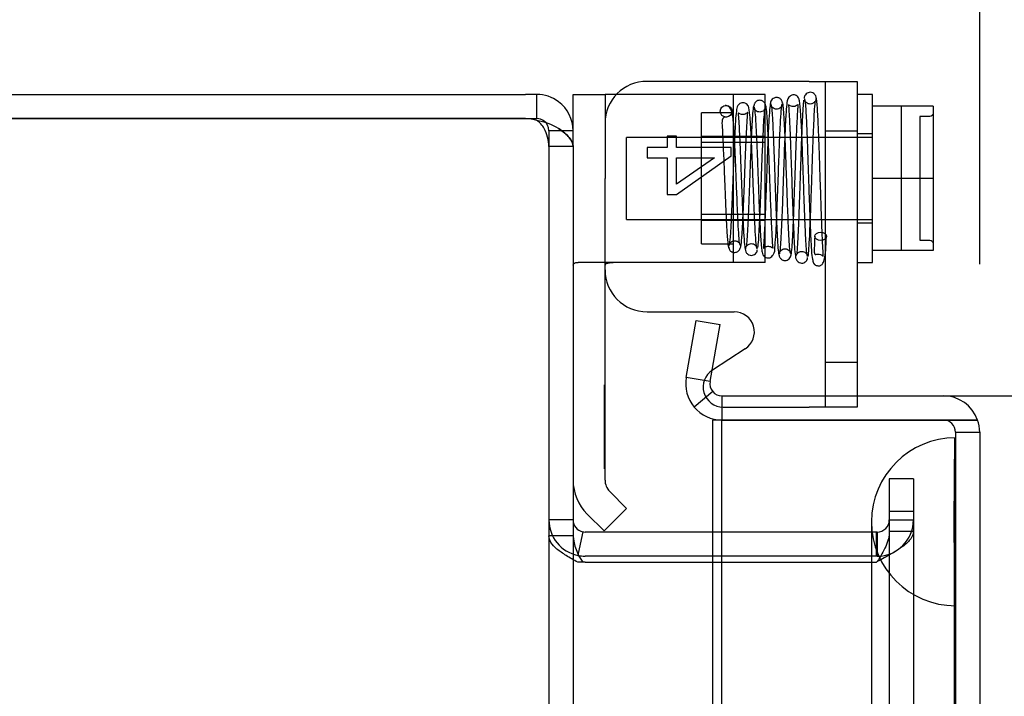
# Model space of a CAD drawing. Header units: inches. Extents: x 1 to 240, y -1 to 159.
# Tile 27 of 65: x 23.25 to 26.18, y 98.64 to 100.65. Entities that reach past the tile are written whole.
import ezdxf
from ezdxf.enums import TextEntityAlignment as Align
from ezdxf.lldxf.tags import DXFTag

# ---------------------------------------------------------------- set-up
doc = ezdxf.new("R2010")
doc.units = ezdxf.units.IN
doc.header["$MEASUREMENT"] = 0
for name, color, linetype in [('COM42667', 7, 'Continuous'), ('COM42780', 7, 'Continuous'), ('COM48603', 7, 'Continuous'), ('COM70220', 7, 'Continuous'), ('COM70726-4', 7, 'Continuous'), ('Default', 7, 'Continuous'), ('SCC19011', 7, 'Continuous'), ('SPR20265', 7, 'Continuous'), ('WAF25035', 7, 'Continuous')]:
    doc.layers.add(name, color=color, linetype=linetype)
doc.styles.add('SEACAD_Times_New_Roman', font='times.ttf')
tags = doc.linetypes.add('HIDDEN2', pattern=[0.1875, 0.125, -0.0625]).pattern_tags.tags
tags[6:7] = [DXFTag(74, 4), DXFTag(75, 0), DXFTag(340, '0'), DXFTag(46, 0.0), DXFTag(50, 0.0), DXFTag(44, 0.0), DXFTag(45, 0.0)]
tags[4:5] = [DXFTag(74, 4), DXFTag(75, 0), DXFTag(340, '0'), DXFTag(46, 0.0), DXFTag(50, 0.0), DXFTag(44, 0.0), DXFTag(45, 0.0)]
doc.dimstyles.new('HAMMOND_(STH_-_240x160)', dxfattribs={"dimtxt": 1, "dimasz": 1.25, "dimexe": 0.5, "dimexo": 0.5, "dimgap": 0.25, "dimtad": 0, "dimtih": 1, "dimtoh": 1, "dimlfac": 0.125, "dimzin": 0, "dimdsep": 46, "dimtxsty": 'SEACAD_Times_New_Roman', "dimblk1": '_SE_FILLED', "dimblk2": '_SE_FILLED', "dimsah": 1, "dimcen": 0.5, "dimadec": 0, "dimazin": 0, "dimtfac": 0.8, "dimtofl": 0, "dimtmove": 0, "dimatfit": 3, "dimfxl": 1, "dimtolj": 1, "dimtzin": 0, "dimarcsym": 0})

# ---------------------------------------------------------------- blocks, each defined once
blk = doc.blocks.new('SE6')
at = {"layer": 'COM42667', "color": 7, "linetype": 'Continuous'}
for p, q in [((25.5987, 100.4671), (25.1162, 100.4671)), ((25.5987, 100.4671), (25.7417, 100.4671)), ((25.7417, 100.4671), (25.7417, 99.5306)), ((25.1162, 99.7809), (25.3757, 99.7809)), ((25.4082, 99.6705), (25.3106, 99.6075))]:
    blk.add_line(p, q, dxfattribs=at)
at = {"layer": 'COM42667', "color": 7, "linetype": 'HIDDEN2'}
for p, q in [((25.6467, 100.4671), (25.6467, 99.4971)), ((25.2043, 100.3038), (25.1761, 100.3038)), ((25.1761, 100.3038), (25.1761, 100.2702)), ((25.2043, 100.2702), (25.2043, 100.3038)), ((25.7417, 100.3186), (25.6467, 100.3186)), ((25.1162, 100.2702), (25.1162, 100.2396)), ((25.1761, 100.2702), (25.1162, 100.2702)), ((25.3662, 100.2702), (25.2043, 100.2702)), ((25.3662, 100.2454), (25.3662, 100.2702)), ((25.1162, 100.2396), (25.1761, 100.2396)), ((25.1761, 100.2396), (25.1761, 100.1303)), ((25.2043, 100.1303), (25.3662, 100.2454)), ((25.317, 100.2396), (25.2043, 100.1606)), ((25.2043, 100.1606), (25.2043, 100.2396)), ((25.2043, 100.2396), (25.317, 100.2396)), ((25.1761, 100.1303), (25.2043, 100.1303)), ((25.6467, 99.6311), (25.7417, 99.6311)), ((25.7417, 99.5306), (25.7417, 99.4971)), ((25.3432, 99.4971), (25.5987, 99.4971)), ((25.7417, 99.4971), (25.5987, 99.4971))]:
    blk.add_line(p, q, dxfattribs=at)
at = {"layer": 'COM42667', "color": 7, "linetype": 'Continuous'}
for centre, radius, start, end in [((25.1162, 100.3421), 0.125, 90, 180), ((25.1162, 99.9059), 0.125, 180, 270), ((25.3757, 99.7209), 0.06, 302.8455, 90)]:
    blk.add_arc(centre, radius, start, end, dxfattribs=at)
at = {"layer": 'COM42667', "color": 7, "linetype": 'HIDDEN2'}
blk.add_arc((25.3432, 99.5571), 0.06, 122.8455, 270, dxfattribs=at)
at = {"layer": 'COM42780', "color": 7, "linetype": 'Continuous'}
for p, q in [((24.8962, 100.4281), (24.9912, 100.4281)), ((24.8962, 100.3201), (24.8962, 100.4281)), ((25.0255, 100.4281), (24.9912, 100.4281)), ((24.9912, 100.4281), (24.9912, 100.1781)), ((24.9912, 99.2798), (24.9912, 100.1781)), ((25.0556, 99.1955), (25.0052, 99.2459)), ((24.9885, 99.1283), (24.9381, 99.1787)), ((24.9885, 99.1283), (25.0556, 99.1955))]:
    blk.add_line(p, q, dxfattribs=at)
at = {"layer": 'COM42780', "color": 7, "linetype": 'HIDDEN2'}
for p, q in [((25.0384, 100.4281), (25.0255, 100.4281)), ((25.3277, 100.4281), (25.0384, 100.4281)), ((25.4682, 100.4281), (25.3277, 100.4281)), ((25.3732, 99.9281), (25.3732, 100.4281)), ((25.4682, 99.9281), (25.4682, 100.4281)), ((25.2782, 99.9831), (25.2782, 100.3731)), ((25.3732, 100.3731), (25.2782, 100.3731)), ((25.4682, 100.3031), (25.2782, 100.3031)), ((25.4682, 100.2846), (25.2782, 100.2846)), ((25.2782, 100.0716), (25.4682, 100.0716)), ((25.4682, 100.0531), (25.2782, 100.0531)), ((25.2782, 99.9831), (25.3732, 99.9831)), ((25.3818, 99.9281), (24.9117, 99.9281)), ((25.3818, 99.9281), (25.3277, 99.9278)), ((25.4682, 99.9281), (25.3818, 99.9281)), ((24.9902, 99.5633), (24.9912, 99.5633)), ((24.9902, 99.4015), (24.9902, 99.5633)), ((24.9902, 99.5141), (24.9912, 99.5141)), ((24.9902, 99.4015), (24.9912, 99.4015)), ((24.9902, 99.3732), (24.9902, 99.4015)), ((24.9902, 99.3732), (24.9912, 99.3732)), ((24.9902, 99.3133), (24.9902, 99.3732)), ((24.9902, 99.3133), (24.9912, 99.3133))]:
    blk.add_line(p, q, dxfattribs=at)
at = {"layer": 'COM42780', "color": 7, "linetype": 'Continuous'}
for radius in [0.143, 0.048]:
    blk.add_arc((25.0392, 99.2798), radius, 180, 225, dxfattribs=at)
at = {"layer": 'COM42780', "color": 7, "linetype": 'HIDDEN2'}
blk.add_ellipse((25.9965, 99.6781), major_axis=(-14.3225, 0), ratio=0.017455, start_param=-1.524085, end_param=-1.503851, dxfattribs=at)
for points, knots in [([(24.8962, 99.9196), (24.8962, 99.9225), (24.8974, 99.9247), (24.9026, 99.9275), (24.9065, 99.9281), (24.9117, 99.9281)], [0, 0, 0, 0, 0.5, 0.5, 1, 1, 1, 1]), ([(25.0384, 99.9275), (25.032, 99.9275), (25.0258, 99.9274), (25.0143, 99.927), (25.0091, 99.9267), (25.0004, 99.9256), (24.997, 99.9248), (24.9924, 99.9226), (24.9912, 99.9212), (24.9912, 99.9196)], [0, 0, 0, 0, 0.25, 0.25, 0.5, 0.5, 0.75, 0.75, 1, 1, 1, 1])]:
    blk.add_open_spline(points, degree=3, knots=knots, dxfattribs=at)
at = {"layer": 'COM48603', "color": 7, "linetype": 'Continuous'}
for p, q in [((25.2328, 99.5853), (25.2628, 99.7554)), ((25.2628, 99.7554), (25.3337, 99.7429)), ((25.3037, 99.5728), (25.3337, 99.7429)), ((25.3037, 99.5728), (25.2328, 99.5853)), ((25.3116, 99.5434), (25.2565, 99.4972)), ((25.3392, 99.5306), (25.3392, 99.4586)), ((25.3392, 99.5306), (25.9982, 99.5306)), ((25.9982, 99.4585), (25.3112, 99.4585)), ((25.3112, 99.4585), (25.3112, 98.4281)), ((25.3392, 99.4586), (25.9982, 99.4586)), ((26.1, 99.4586), (25.9982, 99.4586)), ((25.9982, 99.4585), (26.1, 99.4585)), ((26.1062, 99.4226), (26.1062, 65.4336))]:
    blk.add_line(p, q, dxfattribs=at)
at = {"layer": 'COM48603', "color": 7, "linetype": 'HIDDEN2'}
for p, q in [((25.3392, 98.5835), (25.3392, 99.4585)), ((26.0342, 99.4226), (26.0342, 65.4336)), ((26.0342, 99.4226), (26.1062, 99.4226))]:
    blk.add_line(p, q, dxfattribs=at)
at = {"layer": 'COM48603', "color": 7, "linetype": 'Continuous'}
for centre, radius, start, end in [((25.3392, 99.5666), 0.108, 170.0001, 219.9999), ((25.3392, 99.5666), 0.036, 170, 220), ((25.3392, 99.5666), 0.036, 220, 270), ((25.9982, 99.4226), 0.108, 19.4712, 90), ((25.3392, 99.5666), 0.108, 220, 270), ((25.9982, 99.4226), 0.108, 0, 19.4712)]:
    blk.add_arc(centre, radius, start, end, dxfattribs=at)
at = {"layer": 'COM48603', "color": 7, "linetype": 'HIDDEN2'}
blk.add_arc((25.9982, 99.4226), 0.036, 0, 90, dxfattribs=at)
blk.add_ellipse((25.9982, 99.4226), major_axis=(-0.036, 0), ratio=0.997813, start_param=3.141593, end_param=4.712389, dxfattribs=at)
at = {"layer": 'COM48603', "color": 7, "linetype": 'Continuous'}
blk.add_ellipse((25.9982, 99.4226), major_axis=(-0.108, 0), ratio=0.997813, start_param=3.141593, end_param=3.48143, dxfattribs=at)
at = {"layer": 'COM70220', "color": 7, "linetype": 'HIDDEN2'}
for p, q in [((26.0302, 99.1556), (26.0322, 99.4046)), ((26.0322, 99.4046), (26.0322, 98.9056)), ((26.0322, 99.4046), (26.0332, 99.4046)), ((26.0332, 99.4046), (26.0332, 98.9056)), ((25.7842, 99.1556), (25.7842, 98.9056)), ((26.0302, 99.1556), (26.0302, 98.9056)), ((26.0322, 98.9066), (26.0302, 99.1556)), ((25.7842, 98.9056), (25.7842, 65.9506)), ((26.0302, 98.9056), (26.0302, 65.9506)), ((26.0332, 98.9066), (26.0322, 98.9066)), ((26.0322, 98.9056), (26.0322, 65.9506)), ((26.0332, 98.9056), (26.0332, 65.9506))]:
    blk.add_line(p, q, dxfattribs=at)
blk.add_arc((26.0342, 99.1556), 0.25, 90, 270, dxfattribs=at)
at = {"layer": 'COM70726-4', "color": 7, "linetype": 'Continuous'}
for p, q in [((15.0042, 100.4281), (24.7549, 100.4281)), ((24.7882, 100.4281), (24.7549, 100.4281)), ((24.7882, 100.3561), (24.7882, 100.4281)), ((15.0042, 100.3561), (24.7549, 100.3561)), ((24.7549, 100.356), (15.0042, 100.356)), ((24.7549, 100.3561), (24.7882, 100.3561)), ((24.8962, 100.3201), (24.8621, 100.3201)), ((24.8962, 100.2731), (24.8962, 100.3201)), ((24.8962, 100.2731), (24.8962, 64.5831)), ((24.9248, 99.1259), (24.9113, 99.0611)), ((25.3112, 99.1251), (24.9322, 99.1251)), ((24.9322, 99.035), (24.9248, 99.035)), ((25.3112, 99.0531), (24.9322, 99.0531)), ((24.9322, 99.035), (25.3112, 99.035))]:
    blk.add_line(p, q, dxfattribs=at)
at = {"layer": 'COM70726-4', "color": 7, "linetype": 'HIDDEN2'}
for p, q in [((24.8621, 100.3201), (24.8242, 100.3201)), ((24.8242, 100.3201), (24.8242, 100.2731)), ((24.8962, 100.2731), (24.8242, 100.2731)), ((24.8242, 100.2731), (24.8242, 64.5831)), ((25.9092, 99.2831), (25.8372, 99.2831)), ((25.8372, 99.2831), (25.8372, 99.2063)), ((25.9092, 99.2831), (25.9092, 99.2063)), ((25.8372, 99.2063), (25.8372, 99.1863)), ((25.9092, 99.2063), (25.9092, 99.1863)), ((25.8372, 99.1863), (25.8372, 99.1413)), ((25.9092, 99.1863), (25.8372, 99.1863)), ((25.9092, 99.1863), (25.9092, 99.1413)), ((24.8962, 99.1611), (24.8242, 99.1611)), ((25.8372, 99.1611), (25.9092, 99.1611)), ((25.7992, 99.1251), (25.3112, 99.1251)), ((25.7992, 99.0531), (25.7992, 99.1251)), ((25.8012, 99.1251), (25.7992, 99.1251)), ((25.8012, 99.1251), (25.8012, 99.0531)), ((25.8372, 99.1413), (25.8372, 65.7148)), ((25.8372, 99.128), (25.9092, 99.128)), ((25.9092, 99.1413), (25.9092, 65.7148)), ((24.8962, 99.1141), (24.8242, 99.1141)), ((24.9113, 99.0611), (24.9101, 99.0554)), ((24.9248, 99.035), (24.9101, 99.035)), ((25.7992, 99.0531), (25.3112, 99.0531)), ((25.3112, 99.035), (25.7992, 99.035)), ((25.8012, 99.0531), (25.7992, 99.0531)), ((25.7992, 99.035), (25.8012, 99.0369))]:
    blk.add_line(p, q, dxfattribs=at)
at = {"layer": 'COM70726-4', "color": 7, "linetype": 'Continuous'}
for centre, radius, start, end in [((24.7882, 100.3201), 0.108, 53.0094, 90), ((24.7882, 100.3201), 0.108, 0, 53.0094), ((24.7549, 100.256), 0.1, 70.5543, 90), ((24.7882, 100.3201), 0.036, 53.0094, 90), ((24.7612, 100.1746), 0.1777, 58.8374, 81.2659), ((24.9322, 99.1611), 0.036, 180, 258.1804), ((24.9322, 99.1611), 0.036, 258.1804, 270), ((25.0488, 99.1246), 0.1529, 183.9363, 215.8599), ((24.9322, 99.1611), 0.108, 258.1804, 270)]:
    blk.add_arc(centre, radius, start, end, dxfattribs=at)
at = {"layer": 'COM70726-4', "color": 7, "linetype": 'HIDDEN2'}
for centre, radius, start, end in [((24.7609, 100.3035), 0.0541, 25.3564, 59.7725), ((24.7882, 100.3201), 0.036, 0, 53.0095), ((24.705, 100.2699), 0.1193, 1.5142, 28.4277), ((24.9322, 99.1611), 0.108, 180, 258.1804), ((25.8012, 99.1611), 0.108, 270, 0), ((25.8012, 99.1611), 0.036, 270, 0)]:
    blk.add_arc(centre, radius, start, end, dxfattribs=at)
at = {"layer": 'COM70726-4', "color": 7, "linetype": 'Continuous'}
blk.add_open_spline([(24.8532, 100.3267), (24.8665, 100.3177), (24.8774, 100.3088), (24.8923, 100.2909), (24.8962, 100.282), (24.8962, 100.2731)], degree=3, knots=[0, 0, 0, 0, 0.5, 0.5, 1, 1, 1, 1], dxfattribs=at)
at = {"layer": 'COM70726-4', "color": 7, "linetype": 'HIDDEN2'}
for points, knots in [([(24.8962, 100.2731), (24.8962, 100.282), (24.8923, 100.2909), (24.8774, 100.3088), (24.8665, 100.3177), (24.8532, 100.3267)], [0, 0, 0, 0, 0.5, 0.5, 1, 1, 1, 1]), ([(25.9092, 99.128), (25.9092, 99.1204), (25.9064, 99.1128), (25.8956, 99.0976), (25.8876, 99.09), (25.8676, 99.0749), (25.8556, 99.0673), (25.8295, 99.0521), (25.8153, 99.0445), (25.8012, 99.0369)], [0, 0, 0, 0, 0.25, 0.25, 0.5, 0.5, 0.75, 0.75, 1, 1, 1, 1]), ([(25.8372, 99.128), (25.8372, 99.1128), (25.8333, 99.0976), (25.82, 99.0673), (25.8106, 99.0521), (25.8012, 99.0369)], [0, 0, 0, 0, 0.5, 0.5, 1, 1, 1, 1]), ([(24.9101, 99.035), (24.898, 99.0416), (24.8865, 99.0482), (24.8655, 99.0613), (24.8561, 99.0679), (24.8406, 99.0811), (24.8345, 99.0877), (24.8263, 99.1009), (24.8242, 99.1075), (24.8242, 99.1141)], [0, 0, 0, 0, 0.25, 0.25, 0.5, 0.5, 0.75, 0.75, 1, 1, 1, 1])]:
    blk.add_open_spline(points, degree=3, knots=knots, dxfattribs=at)
at = {"layer": 'SCC19011', "color": 7, "linetype": 'Continuous'}
for p, q in [((25.9677, 100.3931), (25.7867, 100.3931)), ((25.9677, 100.3931), (25.9677, 100.1781)), ((25.9677, 100.1781), (25.7867, 100.1781)), ((25.9677, 100.1781), (25.9677, 99.9631)), ((25.9677, 99.9631), (25.7867, 99.9631))]:
    blk.add_line(p, q, dxfattribs=at)
at = {"layer": 'SCC19011', "color": 7, "linetype": 'HIDDEN2'}
for p, q in [((25.8727, 100.3931), (25.8727, 99.9631)), ((25.9277, 100.3625), (25.9277, 99.9937)), ((25.9577, 100.3625), (25.9277, 100.3625)), ((25.0547, 100.0561), (25.0547, 100.3001)), ((25.7867, 100.3001), (25.0547, 100.3001)), ((25.0547, 100.0561), (25.7867, 100.0561)), ((25.9277, 99.9937), (25.9577, 99.9937))]:
    blk.add_line(p, q, dxfattribs=at)
for points in [[(25.9677, 100.3726), (25.9677, 100.37), (25.9666, 100.3674), (25.963, 100.3636), (25.9604, 100.3625), (25.9577, 100.3625)], [(25.9577, 99.9937), (25.9604, 99.9937), (25.9629, 99.9926), (25.9666, 99.9888), (25.9677, 99.9862), (25.9677, 99.9835)]]:
    blk.add_open_spline(points, degree=3, knots=[0, 0, 0, 0, 0.5, 0.5, 1, 1, 1, 1], dxfattribs=at)
at = {"layer": 'SPR20265', "color": 7, "linetype": 'HIDDEN2'}
blk.add_circle((25.3517, 100.3781), 0.0175, dxfattribs=at)
blk.add_ellipse((25.6329, 100.0056), major_axis=(0.0175, 0), ratio=0.707107, dxfattribs=at)
for points, knots in [([(25.4708, 100.3893), (25.4705, 100.3926), (25.4697, 100.3981), (25.4645, 100.4058), (25.4577, 100.41), (25.4517, 100.4109), (25.4471, 100.4102), (25.4439, 100.4091), (25.441, 100.4072), (25.4385, 100.4049), (25.4366, 100.4021), (25.4353, 100.3992), (25.4346, 100.3962), (25.4345, 100.3945), (25.4345, 100.3935)], [0, 0, 0, 0, 0.179696, 0.347726, 0.496425, 0.619744, 0.675627, 0.729219, 0.780424, 0.829098, 0.875163, 0.918716, 0.960114, 1, 1, 1, 1]), ([(25.5193, 100.4015), (25.5192, 100.403), (25.519, 100.4055), (25.5175, 100.4095), (25.5151, 100.413), (25.5121, 100.4158), (25.5086, 100.4177), (25.5038, 100.4191), (25.4979, 100.4189), (25.4914, 100.4161), (25.4865, 100.4111), (25.4836, 100.4048), (25.4832, 100.4011), (25.483, 100.3989)], [0, 0, 0, 0, 0.058448, 0.119991, 0.183216, 0.246619, 0.308903, 0.369213, 0.48528, 0.60971, 0.739485, 0.870031, 1, 1, 1, 1]), ([(25.5933, 99.9457), (25.5927, 99.9482), (25.5918, 99.9527), (25.59, 99.9735), (25.588, 100.0093), (25.5858, 100.0627), (25.5838, 100.1151), (25.5823, 100.1613), (25.581, 100.1989), (25.5799, 100.2313), (25.5787, 100.2626), (25.5775, 100.2961), (25.576, 100.3306), (25.5743, 100.3635), (25.5724, 100.3893), (25.5708, 100.4059), (25.5681, 100.4154), (25.5666, 100.4198), (25.559, 100.4261), (25.5511, 100.4274), (25.5432, 100.4247), (25.5326, 100.4143), (25.5323, 100.3991), (25.529, 100.3682), (25.5273, 100.3278), (25.5255, 100.2854), (25.524, 100.2437), (25.5222, 100.1929), (25.5202, 100.1349), (25.518, 100.0733), (25.5155, 100.016), (25.5128, 99.9687), (25.5111, 99.9585), (25.51, 99.9532)], [0, 0, 0, 0, 0.030545, 0.059424, 0.112011, 0.157961, 0.1973, 0.229989, 0.256033, 0.276614, 0.299171, 0.325011, 0.354154, 0.38665, 0.422106, 0.45247, 0.474756, 0.488971, 0.496614, 0.509158, 0.518183, 0.527612, 0.567296, 0.611011, 0.658439, 0.68542, 0.716957, 0.753026, 0.793608, 0.838639, 0.888079, 0.941898, 1, 1, 1, 1]), ([(25.5823, 100.4115), (25.5816, 100.4065), (25.5802, 100.3901), (25.5783, 100.3547), (25.5765, 100.3153), (25.5751, 100.2765), (25.5738, 100.2415), (25.5728, 100.212), (25.572, 100.186), (25.5711, 100.159), (25.57, 100.1267), (25.5686, 100.0886), (25.567, 100.047), (25.5652, 100.0053), (25.5632, 99.9695), (25.5618, 99.9543), (25.561, 99.9503)], [0.0927332, 0.0927332, 0.0927332, 0.0927332, 0.1761712, 0.2504479, 0.3156064, 0.371681, 0.418724, 0.4567876, 0.486152, 0.5185085, 0.5601176, 0.6109353, 0.6708861, 0.7398977, 0.8178183, 0.9045709, 0.9045709, 0.9045709, 0.9045709]), ([(25.6202, 100.4152), (25.6198, 100.4185), (25.6189, 100.4239), (25.6131, 100.4311), (25.6059, 100.4344), (25.5989, 100.4347), (25.5924, 100.4323), (25.5875, 100.4279), (25.5846, 100.4224), (25.5842, 100.4189), (25.5841, 100.417)], [0, 0, 0, 0, 0.167201, 0.329893, 0.476988, 0.603506, 0.721843, 0.829916, 0.923204, 1, 1, 1, 1]), ([(25.5847, 100.4153), (25.5854, 100.4131), (25.5865, 100.4089), (25.5883, 100.3876), (25.5899, 100.3598), (25.5918, 100.319), (25.5938, 100.2647), (25.5958, 100.2043), (25.5974, 100.1551), (25.5989, 100.1108), (25.6006, 100.0646), (25.6025, 100.0151), (25.605, 99.9706), (25.6067, 99.9432), (25.6106, 99.9292), (25.6114, 99.9248), (25.6179, 99.9197), (25.6224, 99.9179), (25.627, 99.9174), (25.6315, 99.9182), (25.6359, 99.9203), (25.6409, 99.9262), (25.6451, 99.9397), (25.6483, 99.9647), (25.6496, 99.9891), (25.6504, 100.0052)], [0, 0, 0, 0, 0.05891, 0.1138, 0.164652, 0.211412, 0.292299, 0.35675, 0.404517, 0.446565, 0.497964, 0.558968, 0.629733, 0.699985, 0.748623, 0.77482, 0.780725, 0.78766, 0.796339, 0.802027, 0.810821, 0.83848, 0.879489, 0.933452, 1, 1, 1, 1]), ([(25.6191, 100.417), (25.619, 100.4155), (25.6188, 100.413), (25.6174, 100.4091), (25.6152, 100.4056), (25.6122, 100.4028), (25.6088, 100.4009), (25.6042, 100.3994), (25.5986, 100.3993), (25.5924, 100.4017), (25.5878, 100.406), (25.5854, 100.4111), (25.5853, 100.4137), (25.5852, 100.4152)], [0, 0, 0, 0, 0.063603, 0.12996, 0.197413, 0.264238, 0.328963, 0.390606, 0.506022, 0.626998, 0.751605, 0.876153, 1, 1, 1, 1]), ([(25.5957, 99.9459), (25.5965, 99.9503), (25.598, 99.9664), (25.6002, 100.0035), (25.602, 100.046), (25.6036, 100.0882), (25.605, 100.1266), (25.6061, 100.159), (25.607, 100.186), (25.6078, 100.212), (25.6088, 100.2413), (25.6101, 100.2762), (25.6115, 100.3146), (25.6132, 100.3534), (25.6151, 100.3879), (25.6165, 100.4036), (25.6172, 100.4083)], [0.0973841, 0.0973841, 0.0973841, 0.0973841, 0.185449, 0.2641987, 0.3336814, 0.3938522, 0.4447346, 0.486325, 0.5186306, 0.547929, 0.5858766, 0.6327184, 0.688461, 0.7530945, 0.8265759, 0.9088675, 0.9088675, 0.9088675, 0.9088675]), ([(25.6154, 100.0059), (25.6147, 99.9916), (25.6138, 99.9706), (25.6137, 99.9547), (25.6159, 99.9508), (25.6194, 99.9515), (25.6248, 99.9527), (25.6313, 99.9525), (25.6356, 99.9502), (25.6377, 99.9487), (25.6405, 99.9462), (25.641, 99.9459), (25.6407, 99.9556), (25.6388, 99.9834), (25.637, 100.0267), (25.6352, 100.0737), (25.6337, 100.1179), (25.6322, 100.1613), (25.6306, 100.2102), (25.6286, 100.2705), (25.6266, 100.3237), (25.6247, 100.3636), (25.6231, 100.3907), (25.6214, 100.4115), (25.6203, 100.4158), (25.6196, 100.4181)], [0, 0, 0, 0, 0.068787, 0.122121, 0.160552, 0.184947, 0.192272, 0.205138, 0.211393, 0.214193, 0.218068, 0.246717, 0.298062, 0.369901, 0.438402, 0.497748, 0.547729, 0.588984, 0.638959, 0.705037, 0.787085, 0.834292, 0.885526, 0.94076, 1, 1, 1, 1]), ([(25.3937, 99.9796), (25.3932, 99.9792), (25.3919, 99.9808), (25.3897, 100.0037), (25.3874, 100.0427), (25.3854, 100.0865), (25.3837, 100.1278), (25.3823, 100.1627), (25.3811, 100.1923), (25.3796, 100.231), (25.3779, 100.2715), (25.3759, 100.3108), (25.3736, 100.3475), (25.3703, 100.376), (25.3597, 100.3939), (25.3531, 100.3949), (25.3492, 100.3954)], [0.0478319, 0.0478319, 0.0478319, 0.0478319, 0.1133768, 0.21476, 0.304024, 0.3809306, 0.4454032, 0.4973308, 0.5370482, 0.5764215, 0.6702144, 0.7250715, 0.7843316, 0.8966761, 0.9497319, 1, 1, 1, 1]), ([(25.4438, 99.9682), (25.4428, 99.9718), (25.4411, 99.9788), (25.4385, 100.0162), (25.4363, 100.0612), (25.434, 100.1168), (25.4317, 100.1779), (25.4291, 100.2457), (25.4268, 100.2991), (25.4246, 100.3405), (25.4222, 100.3725), (25.42, 100.3889), (25.4162, 100.3963), (25.4131, 100.3994), (25.4082, 100.4026), (25.4023, 100.4038), (25.395, 100.4023), (25.3838, 100.3948), (25.3833, 100.3833), (25.3796, 100.3585), (25.3775, 100.3161), (25.375, 100.2636), (25.3728, 100.2075), (25.3708, 100.1552), (25.3686, 100.0986), (25.3661, 100.0443), (25.3634, 99.9975), (25.3616, 99.9851), (25.3606, 99.9783)], [0, 0, 0, 0, 0.059106, 0.111633, 0.157536, 0.19683, 0.255211, 0.29893, 0.356657, 0.391511, 0.429813, 0.485768, 0.500306, 0.504332, 0.507499, 0.516944, 0.523303, 0.530501, 0.567714, 0.611589, 0.659036, 0.717146, 0.753156, 0.793696, 0.838695, 0.888114, 0.941912, 1, 1, 1, 1]), ([(25.4329, 100.3923), (25.4321, 100.3885), (25.4306, 100.3743), (25.4285, 100.3413), (25.4262, 100.2944), (25.4239, 100.2375), (25.4217, 100.1779), (25.4196, 100.1208), (25.4175, 100.0697), (25.4154, 100.0258), (25.4135, 99.9944), (25.4121, 99.9799), (25.4114, 99.9754)], [0.0987599, 0.0987599, 0.0987599, 0.0987599, 0.1877617, 0.2672063, 0.3371398, 0.448409, 0.522966, 0.5894481, 0.6910607, 0.7553201, 0.8282896, 0.909904, 0.909904, 0.909904, 0.909904]), ([(25.4353, 100.3905), (25.4364, 100.3843), (25.4381, 100.3731), (25.4407, 100.3277), (25.443, 100.2772), (25.4449, 100.2273), (25.4465, 100.1842), (25.4477, 100.1492), (25.4489, 100.1189), (25.4505, 100.0768), (25.4524, 100.0337), (25.4545, 99.9958), (25.4564, 99.9733), (25.4581, 99.9593), (25.4607, 99.9515), (25.463, 99.9468), (25.4717, 99.9408), (25.4828, 99.9407), (25.497, 99.9549), (25.4963, 99.9713), (25.4998, 100.0032), (25.5014, 100.0426), (25.5032, 100.0843), (25.5048, 100.1251), (25.5066, 100.1741), (25.5085, 100.2296), (25.5107, 100.2877), (25.5131, 100.3419), (25.5158, 100.3853), (25.5175, 100.3946), (25.5185, 100.3994)], [0, 0, 0, 0, 0.058551, 0.110617, 0.156075, 0.194856, 0.226906, 0.252149, 0.272601, 0.295535, 0.350757, 0.38334, 0.417941, 0.446317, 0.467012, 0.480008, 0.488606, 0.503752, 0.523164, 0.563327, 0.607089, 0.654564, 0.682046, 0.714028, 0.750484, 0.791426, 0.836868, 0.886766, 0.941154, 1, 1, 1, 1]), ([(25.4695, 100.3935), (25.4694, 100.3926), (25.4693, 100.3911), (25.4687, 100.3884), (25.4677, 100.3858), (25.4661, 100.3831), (25.464, 100.3807), (25.4604, 100.3778), (25.455, 100.3757), (25.4484, 100.3755), (25.4415, 100.3781), (25.4363, 100.3838), (25.436, 100.3871), (25.4358, 100.3892)], [0, 0, 0, 0, 0.038509, 0.078114, 0.119898, 0.164481, 0.21204, 0.262415, 0.369764, 0.488173, 0.633368, 0.805352, 1, 1, 1, 1]), ([(25.4462, 99.972), (25.447, 99.9769), (25.4484, 99.9921), (25.4503, 100.0244), (25.4525, 100.0691), (25.4545, 100.1206), (25.4567, 100.1779), (25.4589, 100.2373), (25.4611, 100.2934), (25.4634, 100.3391), (25.4654, 100.3706), (25.4668, 100.3838), (25.4675, 100.3871)], [0.0920725, 0.0920725, 0.0920725, 0.0920725, 0.1751058, 0.2490648, 0.3139906, 0.4162972, 0.4830411, 0.5577137, 0.668638, 0.7379899, 0.8163887, 0.9037215, 0.9037215, 0.9037215, 0.9037215]), ([(25.4837, 100.4023), (25.4826, 100.3972), (25.481, 100.3879), (25.4784, 100.3468), (25.4762, 100.2985), (25.4739, 100.2391), (25.4716, 100.175), (25.4691, 100.1056), (25.467, 100.0534), (25.4652, 100.0138), (25.4637, 99.9888), (25.4626, 99.9741), (25.4625, 99.9694), (25.4635, 99.97), (25.4658, 99.9722), (25.4705, 99.9754), (25.4767, 99.9767), (25.4842, 99.975), (25.4885, 99.9722), (25.4921, 99.9686), (25.4904, 99.9759), (25.4895, 99.9975), (25.4868, 100.0441), (25.4845, 100.1014), (25.4823, 100.1612), (25.4803, 100.2159), (25.4781, 100.2742), (25.4757, 100.329), (25.473, 100.3754), (25.4713, 100.3869), (25.4702, 100.3931)], [0, 0, 0, 0, 0.059304, 0.11203, 0.158196, 0.197875, 0.257569, 0.300622, 0.355537, 0.388247, 0.424232, 0.456235, 0.479371, 0.493936, 0.498247, 0.501506, 0.512138, 0.519655, 0.527677, 0.536196, 0.565642, 0.60932, 0.656908, 0.71618, 0.752543, 0.793314, 0.838453, 0.887955, 0.941821, 1, 1, 1, 1]), ([(25.518, 100.3989), (25.5178, 100.3965), (25.5174, 100.3926), (25.5121, 100.3865), (25.5052, 100.3837), (25.4985, 100.3838), (25.4922, 100.3863), (25.4875, 100.3907), (25.4848, 100.3962), (25.4844, 100.3997), (25.4843, 100.4015)], [0, 0, 0, 0, 0.179106, 0.344045, 0.488033, 0.609539, 0.723855, 0.829732, 0.92237, 1, 1, 1, 1]), ([(25.4844, 100.3983), (25.485, 100.3982), (25.4862, 100.396), (25.4882, 100.3759), (25.4901, 100.3444), (25.4918, 100.3082), (25.4933, 100.2724), (25.4945, 100.2398), (25.4955, 100.2122), (25.4967, 100.1773), (25.4981, 100.1385), (25.4997, 100.0938), (25.5013, 100.053), (25.5032, 100.012), (25.5053, 99.9757), (25.5075, 99.9519), (25.5088, 99.9495), (25.5095, 99.9492)], [0.0214611, 0.0214611, 0.0214611, 0.0214611, 0.0900895, 0.1717016, 0.2446764, 0.3089463, 0.3644025, 0.4109426, 0.4485319, 0.4775571, 0.5520907, 0.6032729, 0.6637477, 0.733584, 0.8128626, 0.90161, 0.9779358, 0.9779358, 0.9779358, 0.9779358]), ([(25.5441, 99.9542), (25.5435, 99.9542), (25.5422, 99.9564), (25.5401, 99.9785), (25.5381, 100.0137), (25.5363, 100.0539), (25.5347, 100.0942), (25.5331, 100.1386), (25.5317, 100.1773), (25.5305, 100.2123), (25.5295, 100.2399), (25.5282, 100.2728), (25.5268, 100.3091), (25.525, 100.346), (25.5231, 100.3786), (25.521, 100.4003), (25.5196, 100.4027), (25.5189, 100.4031)], [0.0263099, 0.0263099, 0.0263099, 0.0263099, 0.0964276, 0.1838194, 0.2622112, 0.3315153, 0.3917028, 0.44276, 0.5172761, 0.5463373, 0.5840062, 0.6307122, 0.6864836, 0.7512982, 0.8251368, 0.9080449, 0.982767, 0.982767, 0.982767, 0.982767]), ([(25.5449, 99.9505), (25.546, 99.956), (25.5477, 99.9663), (25.5503, 100.0111), (25.5525, 100.0621), (25.5548, 100.1246), (25.5571, 100.1915), (25.5597, 100.264), (25.5618, 100.3181), (25.5637, 100.3584), (25.565, 100.3824), (25.5662, 100.3952), (25.5655, 100.3984), (25.5652, 100.3976), (25.5574, 100.3919), (25.5488, 100.3913), (25.5418, 100.3942), (25.5374, 100.3979), (25.5372, 100.3969), (25.5379, 100.3866), (25.5395, 100.3627), (25.5419, 100.3115), (25.5443, 100.2491), (25.5465, 100.185), (25.5484, 100.1269), (25.5506, 100.0659), (25.553, 100.0085), (25.5556, 99.9612), (25.5573, 99.9496), (25.5584, 99.9433)], [0, 0, 0, 0, 0.058649, 0.11084, 0.15651, 0.195647, 0.25403, 0.297266, 0.352959, 0.386003, 0.421835, 0.451903, 0.473301, 0.486305, 0.493758, 0.506019, 0.514004, 0.522364, 0.540829, 0.561355, 0.605248, 0.65302, 0.713269, 0.750033, 0.791175, 0.836733, 0.88669, 0.941113, 1, 1, 1, 1]), ([(25.3543, 100.3608), (25.3474, 100.3608), (25.3379, 100.3591), (25.3399, 100.3331), (25.3415, 100.3002), (25.3436, 100.2551), (25.3457, 100.2036), (25.3479, 100.1488), (25.3499, 100.0983), (25.3523, 100.0464), (25.3549, 100.0011), (25.3576, 99.9734), (25.3592, 99.9711), (25.36, 99.9714)], [0, 0, 0, 0, 0.125982, 0.2017463, 0.2682277, 0.3362296, 0.4377865, 0.5044681, 0.5817919, 0.6698196, 0.7687667, 0.878748, 0.9585267, 0.9585267, 0.9585267, 0.9585267]), ([(25.3955, 99.9759), (25.3966, 99.9828), (25.3983, 99.9951), (25.4009, 100.0394), (25.4031, 100.0877), (25.4054, 100.1454), (25.4077, 100.2055), (25.4102, 100.2679), (25.4122, 100.3123), (25.4139, 100.3441), (25.4152, 100.363), (25.4161, 100.3727), (25.4156, 100.375), (25.4146, 100.3735), (25.4064, 100.368), (25.3957, 100.3676), (25.3871, 100.3738), (25.3875, 100.3711), (25.3884, 100.3587), (25.3901, 100.334), (25.3925, 100.2847), (25.3948, 100.2267), (25.3971, 100.1685), (25.399, 100.1166), (25.4012, 100.0633), (25.4036, 100.0143), (25.4063, 99.976), (25.408, 99.9687), (25.409, 99.9649)], [0, 0, 0, 0, 0.05868, 0.11089, 0.156574, 0.195712, 0.254059, 0.296672, 0.349407, 0.380032, 0.412836, 0.440384, 0.460345, 0.47302, 0.481805, 0.498686, 0.51973, 0.539775, 0.560333, 0.604276, 0.652105, 0.712459, 0.749291, 0.790516, 0.836181, 0.886278, 0.940878, 1, 1, 1, 1]), ([(25.3596, 99.9746), (25.3596, 99.9737), (25.3597, 99.9722), (25.3602, 99.9694), (25.3613, 99.9667), (25.3629, 99.964), (25.3651, 99.9616), (25.3678, 99.9596), (25.3709, 99.9582), (25.3755, 99.9572), (25.3815, 99.9578), (25.3889, 99.9618), (25.3947, 99.9701), (25.3957, 99.9763), (25.3961, 99.9801)], [0, 0, 0, 0, 0.03766, 0.074985, 0.113343, 0.153894, 0.197472, 0.244568, 0.295414, 0.35009, 0.473116, 0.626338, 0.805115, 1, 1, 1, 1]), ([(25.3611, 99.9801), (25.361, 99.981), (25.3611, 99.9823), (25.3632, 99.9865), (25.3676, 99.9903), (25.3738, 99.9924), (25.3795, 99.9923), (25.3842, 99.9908), (25.3876, 99.9888), (25.3906, 99.9859), (25.3929, 99.9824), (25.3943, 99.9785), (25.3945, 99.976), (25.3946, 99.9746)], [0, 0, 0, 0, 0.162855, 0.308329, 0.439048, 0.555518, 0.659163, 0.712922, 0.769029, 0.82693, 0.885551, 0.943608, 1, 1, 1, 1]), ([(25.4083, 99.968), (25.4087, 99.9647), (25.4096, 99.9593), (25.4154, 99.9522), (25.4227, 99.9489), (25.4297, 99.9487), (25.4362, 99.9511), (25.4411, 99.9556), (25.444, 99.9611), (25.4444, 99.9647), (25.4446, 99.9666)], [0, 0, 0, 0, 0.159811, 0.317961, 0.462729, 0.589122, 0.709493, 0.821101, 0.918775, 1, 1, 1, 1]), ([(25.4096, 99.9666), (25.4097, 99.968), (25.4098, 99.9705), (25.4112, 99.9744), (25.4134, 99.9778), (25.4173, 99.9815), (25.4231, 99.984), (25.4298, 99.984), (25.436, 99.9817), (25.4406, 99.9774), (25.4431, 99.9722), (25.4432, 99.9695), (25.4433, 99.968)], [0, 0, 0, 0, 0.067072, 0.136537, 0.206748, 0.275983, 0.405419, 0.522779, 0.643733, 0.765986, 0.885184, 1, 1, 1, 1]), ([(25.5105, 99.9539), (25.5107, 99.9562), (25.5111, 99.96), (25.5164, 99.966), (25.5233, 99.9687), (25.53, 99.9686), (25.5363, 99.9662), (25.541, 99.9617), (25.5433, 99.957), (25.5442, 99.9533), (25.5442, 99.9518), (25.5443, 99.9509)], [0, 0, 0, 0, 0.185334, 0.353361, 0.498143, 0.618697, 0.730532, 0.833218, 0.922973, 0.962918, 1, 1, 1, 1]), ([(25.5093, 99.9509), (25.5094, 99.9494), (25.5096, 99.9469), (25.511, 99.9429), (25.5134, 99.9394), (25.5165, 99.9367), (25.52, 99.9347), (25.5247, 99.9334), (25.5306, 99.9336), (25.5371, 99.9365), (25.5421, 99.9415), (25.5449, 99.9479), (25.5453, 99.9516), (25.5455, 99.9539)], [0, 0, 0, 0, 0.057064, 0.117028, 0.178564, 0.240253, 0.300887, 0.359706, 0.473677, 0.597633, 0.728878, 0.863282, 1, 1, 1, 1]), ([(25.5578, 99.9469), (25.5582, 99.9433), (25.5591, 99.9375), (25.5649, 99.9297), (25.5722, 99.926), (25.5791, 99.9255), (25.5848, 99.9274), (25.5885, 99.9302), (25.5907, 99.9326), (25.5923, 99.9352), (25.5934, 99.9379), (25.5939, 99.9406), (25.594, 99.9422), (25.594, 99.943)], [0, 0, 0, 0, 0.188415, 0.363228, 0.51473, 0.638547, 0.747394, 0.797104, 0.843325, 0.886161, 0.926011, 0.96361, 1, 1, 1, 1]), ([(25.559, 99.943), (25.5591, 99.9445), (25.5593, 99.947), (25.5607, 99.951), (25.563, 99.9545), (25.566, 99.9573), (25.5694, 99.9593), (25.5741, 99.9608), (25.5798, 99.9609), (25.586, 99.9586), (25.5905, 99.9545), (25.5928, 99.9499), (25.5928, 99.948), (25.5928, 99.9469)], [0, 0, 0, 0, 0.057828, 0.117981, 0.179096, 0.239678, 0.298465, 0.35472, 0.462169, 0.58034, 0.709431, 0.848684, 1, 1, 1, 1])]:
    blk.add_open_spline(points, degree=3, knots=knots, dxfattribs=at)
for points in [[(25.5848, 100.4188), (25.5847, 100.4187), (25.5846, 100.4186), (25.5845, 100.4185)], [(25.6191, 100.4144), (25.6193, 100.4145), (25.6194, 100.4145), (25.6195, 100.4146)], [(25.4356, 100.3951), (25.4353, 100.3955), (25.435, 100.3957), (25.4347, 100.3958)], [(25.4689, 100.3896), (25.4693, 100.3895), (25.4696, 100.389), (25.4699, 100.3884)], [(25.4094, 99.9691), (25.4093, 99.969), (25.4092, 99.9689), (25.409, 99.9688)], [(25.5594, 99.9467), (25.5591, 99.9467), (25.5589, 99.947), (25.5586, 99.9474)], [(25.5931, 99.9416), (25.5933, 99.9414), (25.5936, 99.9413), (25.5939, 99.9413)]]:
    blk.add_open_spline(points, degree=3, dxfattribs=at)
at = {"layer": 'WAF25035', "color": 7, "linetype": 'Continuous'}
for p, q in [((25.7867, 100.4281), (25.7417, 100.4281)), ((25.7867, 99.9281), (25.7867, 100.4281)), ((25.7417, 99.9281), (25.7867, 99.9281))]:
    blk.add_line(p, q, dxfattribs=at)
at = {"layer": 'WAF25035', "color": 7, "linetype": 'HIDDEN2'}
for p, q in [((25.7867, 100.3106), (25.7417, 100.3106)), ((25.7417, 100.0456), (25.7867, 100.0456))]:
    blk.add_line(p, q, dxfattribs=at)
blk = doc.blocks.new('DMBLK2312')
at = {"layer": 'Default', "linetype": 'Continuous'}
for points in [[(16.1462, 108.9818), (14.8962, 108.7735), (16.1462, 108.5651)], [(24.8562, 108.9818), (24.8562, 108.5651), (26.1062, 108.7735)]]:
    blk.add_hatch(color=7, dxfattribs=at).paths.add_polyline_path(points)
at = {"layer": 'Default', "color": 7, "linetype": 'Continuous'}
for p, q in [((14.8962, 100.8201), (14.8962, 109.2735)), ((26.1062, 99.9226), (26.1062, 109.2735)), ((14.8962, 108.7735), (18.445, 108.7735)), ((22.5574, 108.7735), (26.1062, 108.7735))]:
    blk.add_line(p, q, dxfattribs=at)
at = {"layer": 'Default', "color": 7, "linetype": 'Continuous', "style": 'SEACAD_Times_New_Roman'}
blk.add_text('11.21', height=1, dxfattribs=at).set_placement((18.795, 109.2735), align=Align.TOP_LEFT)
blk = doc.blocks.new('_SE_FILLED')
at = {"color": 0}
blk.add_line((0, 0), (-1, 0), dxfattribs=at)
blk.add_solid([(0, 0), (-1, -0.1665), (-1, 0.1665), (0, 0)], dxfattribs=at)
blk = doc.blocks.new('DMBLK2327')
at = {"layer": 'Default', "linetype": 'Continuous'}
for points in [[(30.565, 98.2806), (30.3567, 99.5306), (30.1483, 98.2806)], [(30.565, 66.5756), (30.1483, 66.5756), (30.3567, 65.3256)]]:
    blk.add_hatch(color=7, dxfattribs=at).paths.add_polyline_path(points)
at = {"layer": 'Default', "color": 7, "linetype": 'Continuous'}
for p, q in [((25.8392, 99.5306), (30.8567, 99.5306)), ((30.3567, 99.5306), (30.3567, 83.2781)), ((30.3567, 80.4281), (30.3567, 65.3256)), ((25.8392, 65.3256), (30.8567, 65.3256))]:
    blk.add_line(p, q, dxfattribs=at)
at = {"layer": 'Default', "color": 7, "linetype": 'Continuous', "style": 'SEACAD_Times_New_Roman'}
for s, p in [('34.21', (28.6505, 82.9281)), ('DOOR', (28.2595, 81.4281))]:
    blk.add_text(s, height=1, dxfattribs=at).set_placement(p, align=Align.TOP_LEFT)

msp = doc.modelspace()

# ---------------------------------------------------------------- block references
at = {"layer": 'Default'}
msp.add_blockref('SE6', (0, 0), dxfattribs=at)

# ---------------------------------------------------------------- dimensions: what is measured, and where the dimension line sits
at = {"layer": 'Default', "color": 7, "linetype": 'Continuous'}
dim = msp.add_linear_dim(base=(26.1062, 108.7735), p1=(14.8962, 100.3201), p2=(26.1062, 99.4226), text='\\A1;<>', dimstyle='HAMMOND_(STH_-_240x160)', override={"dimlfac": 1}, dxfattribs=at)
dim.commit()
dim.dimension.update_dxf_attribs({"geometry": 'DMBLK2312', "text_midpoint": (20.5012, 108.7735), "dimtype": 160})
dim = msp.add_linear_dim(base=(30.3566524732, 99.5305898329), p1=(25.339190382, 99.5305898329), p2=(25.339190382, 65.3255898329), angle=270, text='\\A1;<>\\PDOOR', dimstyle='HAMMOND_(STH_-_240x160)', override={"dimlfac": 1}, dxfattribs=at)
dim.commit()
dim.dimension.update_dxf_attribs({"geometry": 'DMBLK2327', "text_midpoint": (30.3566524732, 82.4280894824), "dimtype": 161})

doc.saveas('drawing.dxf')
